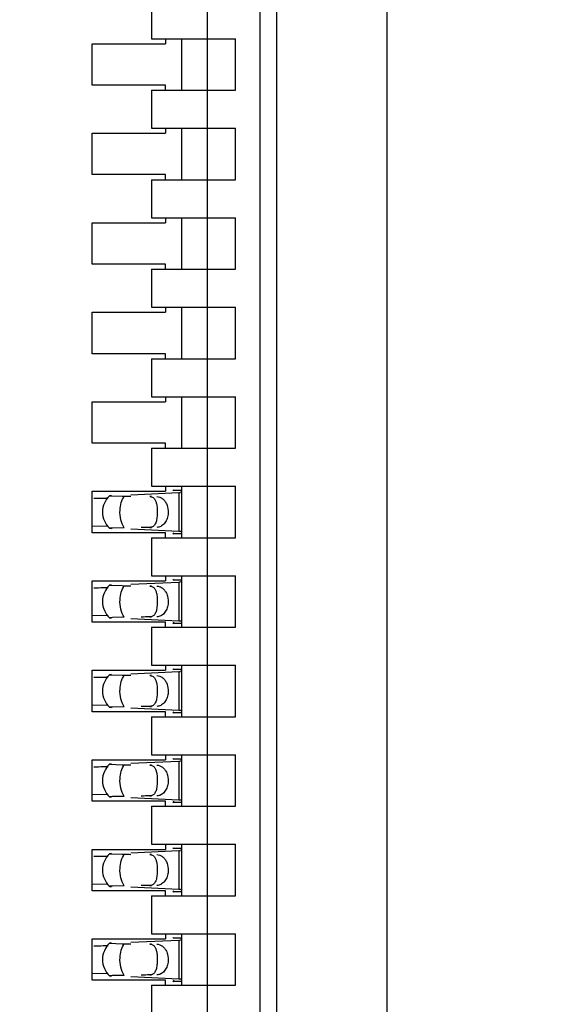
# Model space of a CAD drawing. Header units: inches. Extents: x 0 to 22, y 0 to 17.
# Tile 37 of 52: x 4.201 to 4.393, y 10.394 to 10.741. Entities that reach past the tile are written whole.
import ezdxf

# ---------------------------------------------------------------- set-up
doc = ezdxf.new("R2010")
doc.units = ezdxf.units.IN
doc.header["$LTSCALE"] = 1.21
doc.header["$MEASUREMENT"] = 0
doc.layers.get('0').update_dxf_attribs({"linetype": 'CONTINUOUS'})
doc.layers.add('DIMENSIONS', color=7, linetype='CONTINUOUS')
doc.styles.get("Standard").update_dxf_attribs({"font": 'txt', "width": 0.8})
doc.dimstyles.new('DIMSTYLE_1', dxfattribs={"dimtxt": 0.125, "dimasz": 0.18, "dimexe": 0.18, "dimexo": 0.0625, "dimgap": 0.09, "dimtad": 0, "dimtih": 1, "dimtoh": 1, "dimdec": 3, "dimzin": 4, "dimdsep": 46, "dimtxsty": 'STANDARD', "dimblk": '_FILLED', "dimblk1": '_FILLED', "dimblk2": '_FILLED', "dimcen": 0.09, "dimadec": 0, "dimazin": 0, "dimtp": 0.01, "dimtm": 0.01, "dimtfac": 1, "dimtdec": 3, "dimtofl": 0, "dimtmove": 0, "dimatfit": 3, "dimldrblk": '_FILLED', "dimfxl": 1, "dimtolj": 1, "dimtzin": 4, "dimarcsym": 0})

# ---------------------------------------------------------------- blocks, each defined once
blk = doc.blocks.new('*D4')
at = {"layer": 'DIMENSIONS', "color": 2, "linetype": 'CONTINUOUS'}
blk.add_line((4.453634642, 7.0576741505), (3.554734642, 7.0576741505), dxfattribs=at)
at = {"layer": 'DIMENSIONS', "color": 2, "linetype": 'CONTINUOUS', "insert": (3.492234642, 7.1201741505), "char_height": 0.125, "width": 1.525, "attachment_point": 3, "line_spacing_factor": 0.9}
blk.add_mtext('-4.822{\\Ftxt.shx;\\W1.000000;\\H0.125000; }[122.48]', dxfattribs=at)
blk = doc.blocks.new('_FILLED')
at = {"color": 0, "linetype": 'BYBLOCK'}
blk.add_solid([(0, 0), (-1, 0.1736111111), (-1, -0.1736111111)], dxfattribs=at)
blk = doc.blocks.new('*D5')
at = {"layer": 'DIMENSIONS', "color": 2, "linetype": 'CONTINUOUS'}
for p, q in [((4.0577810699, 6.9362306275), (3.9375, 6.75)), ((4.441734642, 6.9362306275), (4.0577810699, 6.9362306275)), ((3.9375, 6.75), (3.554734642, 6.75))]:
    blk.add_line(p, q, dxfattribs=at)
at = {"layer": 'DIMENSIONS', "color": 2, "linetype": 'CONTINUOUS', "insert": (3.492234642, 6.8125), "char_height": 0.125, "width": 1.525, "attachment_point": 3, "line_spacing_factor": 0.9}
blk.add_mtext('-4.943{\\Ftxt.shx;\\W1.000000;\\H0.125000; }[125.56]', dxfattribs=at)

msp = doc.modelspace()

# ---------------------------------------------------------------- linework, layer by layer
at = {"color": 7, "linetype": 'CONTINUOUS'}
for p, q in [((4.3300220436, 7.8665553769), (4.3300220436, 11.070792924)), ((4.2911810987, 8.1738788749), (4.2911810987, 11.0085245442)), ((4.2852755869, 8.2919891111), (4.2852755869, 10.890414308)), ((4.2667716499, 8.3053749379), (4.2667716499, 10.8770284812)), ((4.2470866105, 10.7475009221), (4.2470866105, 10.7341150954)), ((4.2470866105, 10.7341150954), (4.2766141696, 10.7341150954)), ((4.2520472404, 10.7341150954), (4.2520472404, 10.7323434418)), ((4.2577165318, 10.7341150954), (4.2577165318, 10.7160048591)), ((4.2766141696, 10.7160048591), (4.2766141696, 10.7341150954)), ((4.2262204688, 10.7177765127), (4.2262204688, 10.7323434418)), ((4.2262204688, 10.7323434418), (4.2520472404, 10.7323434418)), ((4.2520472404, 10.7177765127), (4.2262204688, 10.7177765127)), ((4.2470866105, 10.7160048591), (4.2470866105, 10.7026190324)), ((4.2470866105, 10.7160048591), (4.2766141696, 10.7160048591)), ((4.2520472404, 10.7160048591), (4.2520472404, 10.7177765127)), ((4.2470866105, 10.7026190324), (4.2766141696, 10.7026190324)), ((4.2520472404, 10.7026190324), (4.2520472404, 10.7008473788)), ((4.2577165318, 10.7026190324), (4.2577165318, 10.6845087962)), ((4.2766141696, 10.6845087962), (4.2766141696, 10.7026190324)), ((4.2262204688, 10.6862804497), (4.2262204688, 10.7008473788)), ((4.2262204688, 10.7008473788), (4.2520472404, 10.7008473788)), ((4.2520472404, 10.6862804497), (4.2262204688, 10.6862804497)), ((4.2520472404, 10.6845087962), (4.2520472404, 10.6862804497)), ((4.2470866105, 10.6845087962), (4.2470866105, 10.6711229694)), ((4.2470866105, 10.6845087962), (4.2766141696, 10.6845087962)), ((4.2470866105, 10.6711229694), (4.2766141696, 10.6711229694)), ((4.2520472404, 10.6711229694), (4.2520472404, 10.6693513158)), ((4.2577165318, 10.6711229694), (4.2577165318, 10.6530127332)), ((4.2766141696, 10.6530127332), (4.2766141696, 10.6711229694)), ((4.2262204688, 10.6547843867), (4.2262204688, 10.6693513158)), ((4.2262204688, 10.6693513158), (4.2520472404, 10.6693513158)), ((4.2520472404, 10.6547843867), (4.2262204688, 10.6547843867)), ((4.2520472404, 10.6530127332), (4.2520472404, 10.6547843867)), ((4.2470866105, 10.6530127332), (4.2470866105, 10.6396269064)), ((4.2470866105, 10.6530127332), (4.2766141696, 10.6530127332)), ((4.2262204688, 10.6232883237), (4.2262204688, 10.6378552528)), ((4.2262204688, 10.6378552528), (4.2520472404, 10.6378552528)), ((4.2470866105, 10.6396269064), (4.2766141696, 10.6396269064)), ((4.2520472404, 10.6396269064), (4.2520472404, 10.6378552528)), ((4.2577165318, 10.6396269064), (4.2577165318, 10.6215166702)), ((4.2766141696, 10.6215166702), (4.2766141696, 10.6396269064)), ((4.2520472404, 10.6232883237), (4.2262204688, 10.6232883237)), ((4.2520472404, 10.6215166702), (4.2520472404, 10.6232883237)), ((4.2470866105, 10.6215166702), (4.2470866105, 10.6081308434)), ((4.2470866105, 10.6215166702), (4.2766141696, 10.6215166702)), ((4.2262204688, 10.5917922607), (4.2262204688, 10.6063591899)), ((4.2262204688, 10.6063591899), (4.2520472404, 10.6063591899)), ((4.2470866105, 10.6081308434), (4.2766141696, 10.6081308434)), ((4.2520472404, 10.6081308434), (4.2520472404, 10.6063591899)), ((4.2577165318, 10.6081308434), (4.2577165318, 10.5900206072)), ((4.2766141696, 10.5900206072), (4.2766141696, 10.6081308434)), ((4.2520472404, 10.5917922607), (4.2262204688, 10.5917922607)), ((4.2520472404, 10.5900206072), (4.2520472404, 10.5917922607)), ((4.2470866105, 10.5900206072), (4.2470866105, 10.5766347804)), ((4.2470866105, 10.5900206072), (4.2766141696, 10.5900206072)), ((4.2262204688, 10.5602961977), (4.2262204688, 10.5748631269)), ((4.2262204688, 10.5748631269), (4.2520472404, 10.5748631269)), ((4.2567496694, 10.5743223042), (4.2398665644, 10.5735378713)), ((4.2470866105, 10.5766347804), (4.2766141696, 10.5766347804)), ((4.2520472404, 10.5766347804), (4.2520472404, 10.5748631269)), ((4.2577165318, 10.5751414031), (4.2547713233, 10.5751414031)), ((4.2573293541, 10.5743543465), (4.2569714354, 10.5743317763)), ((4.2577165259, 10.5751315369), (4.2574714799, 10.574423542)), ((4.2577155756, 10.575203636), (4.257716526, 10.5751327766)), ((4.2577165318, 10.5766347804), (4.2577165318, 10.5585245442)), ((4.2766141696, 10.5585245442), (4.2766141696, 10.5766347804)), ((4.2329966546, 10.5733692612), (4.2323659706, 10.5733160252)), ((4.2323659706, 10.5733160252), (4.2367844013, 10.5731571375)), ((4.2367844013, 10.5731571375), (4.2375311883, 10.5731446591)), ((4.2520472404, 10.5602961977), (4.2262204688, 10.5602961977)), ((4.2262310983, 10.5627661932), (4.2318955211, 10.5626257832)), ((4.2323659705, 10.5618432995), (4.2329966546, 10.5617900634)), ((4.2334377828, 10.5619226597), (4.2323777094, 10.5618544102)), ((4.2375311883, 10.5620146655), (4.2334377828, 10.5619226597)), ((4.2398665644, 10.5616214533), (4.2567496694, 10.5608370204)), ((4.2520472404, 10.5585245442), (4.2520472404, 10.5602961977)), ((4.2549872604, 10.5602707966), (4.2547713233, 10.5600179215)), ((4.2547713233, 10.5600179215), (4.2577165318, 10.5600179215)), ((4.2567496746, 10.56083883), (4.2571647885, 10.5608162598)), ((4.2577016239, 10.5602636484), (4.2577165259, 10.5600277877)), ((4.257716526, 10.560026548), (4.2577155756, 10.5599556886)), ((4.2470866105, 10.5585245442), (4.2470866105, 10.5451387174)), ((4.2470866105, 10.5585245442), (4.2766141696, 10.5585245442)), ((4.2262204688, 10.5288001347), (4.2262204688, 10.5433670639)), ((4.2262204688, 10.5433670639), (4.2520472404, 10.5433670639)), ((4.2567496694, 10.5428262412), (4.2398665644, 10.5420418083)), ((4.2470866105, 10.5451387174), (4.2766141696, 10.5451387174)), ((4.2520472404, 10.5451387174), (4.2520472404, 10.5433670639)), ((4.2577165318, 10.5436453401), (4.2547713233, 10.5436453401)), ((4.2573293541, 10.5428582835), (4.2569714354, 10.5428357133)), ((4.2577165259, 10.5436354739), (4.2574714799, 10.542927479)), ((4.2577155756, 10.543707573), (4.257716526, 10.5436367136)), ((4.2577165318, 10.5451387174), (4.2577165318, 10.5270284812)), ((4.2766141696, 10.5270284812), (4.2766141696, 10.5451387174)), ((4.2329966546, 10.5418731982), (4.2323659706, 10.5418199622)), ((4.2323659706, 10.5418199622), (4.2367844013, 10.5416610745)), ((4.2367844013, 10.5416610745), (4.2375311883, 10.5416485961)), ((4.2262310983, 10.5312701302), (4.2318955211, 10.5311297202)), ((4.2323659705, 10.5303472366), (4.2329966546, 10.5302940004)), ((4.2334377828, 10.5304265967), (4.2323777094, 10.5303583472)), ((4.2375311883, 10.5305186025), (4.2334377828, 10.5304265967)), ((4.2398665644, 10.5301253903), (4.2567496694, 10.5293409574)), ((4.2567496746, 10.529342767), (4.2571647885, 10.5293201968)), ((4.2520472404, 10.5288001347), (4.2262204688, 10.5288001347)), ((4.2470866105, 10.5270284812), (4.2470866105, 10.5136426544)), ((4.2470866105, 10.5270284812), (4.2766141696, 10.5270284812)), ((4.2520472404, 10.5270284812), (4.2520472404, 10.5288001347)), ((4.2549872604, 10.5287747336), (4.2547713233, 10.5285218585)), ((4.2547713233, 10.5285218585), (4.2577165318, 10.5285218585)), ((4.2577016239, 10.5287675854), (4.2577165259, 10.5285317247)), ((4.257716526, 10.528530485), (4.2577155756, 10.5284596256)), ((4.2262204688, 10.4973040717), (4.2262204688, 10.5118710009)), ((4.2262204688, 10.5118710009), (4.2520472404, 10.5118710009)), ((4.2470866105, 10.5136426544), (4.2766141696, 10.5136426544)), ((4.2520472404, 10.5136426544), (4.2520472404, 10.5118710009)), ((4.2577165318, 10.5121492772), (4.2547713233, 10.5121492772)), ((4.2577165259, 10.5121394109), (4.2574714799, 10.511431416)), ((4.2577155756, 10.51221151), (4.257716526, 10.5121406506)), ((4.2577165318, 10.5136426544), (4.2577165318, 10.4955324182)), ((4.2766141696, 10.4955324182), (4.2766141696, 10.5136426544)), ((4.2329966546, 10.5103771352), (4.2323659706, 10.5103238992)), ((4.2323659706, 10.5103238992), (4.2367844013, 10.5101650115)), ((4.2367844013, 10.5101650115), (4.2375311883, 10.5101525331)), ((4.2567496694, 10.5113301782), (4.2398665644, 10.5105457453)), ((4.2573293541, 10.5113622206), (4.2569714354, 10.5113396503)), ((4.2262310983, 10.4997740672), (4.2318955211, 10.4996336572)), ((4.2323659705, 10.4988511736), (4.2329966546, 10.4987979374)), ((4.2334377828, 10.4989305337), (4.2323777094, 10.4988622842)), ((4.2375311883, 10.4990225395), (4.2334377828, 10.4989305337)), ((4.2398665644, 10.4986293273), (4.2567496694, 10.4978448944)), ((4.2567496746, 10.497846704), (4.2571647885, 10.4978241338)), ((4.2520472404, 10.4973040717), (4.2262204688, 10.4973040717)), ((4.2470866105, 10.4955324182), (4.2470866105, 10.4821465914)), ((4.2470866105, 10.4955324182), (4.2766141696, 10.4955324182)), ((4.2520472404, 10.4955324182), (4.2520472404, 10.4973040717)), ((4.2549872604, 10.4972786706), (4.2547713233, 10.4970257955)), ((4.2547713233, 10.4970257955), (4.2577165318, 10.4970257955)), ((4.2577016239, 10.4972715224), (4.2577165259, 10.4970356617)), ((4.257716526, 10.4970344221), (4.2577155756, 10.4969635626)), ((4.2262204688, 10.4658080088), (4.2262204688, 10.4803749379)), ((4.2262204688, 10.4803749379), (4.2520472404, 10.4803749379)), ((4.2470866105, 10.4821465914), (4.2766141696, 10.4821465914)), ((4.2520472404, 10.4821465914), (4.2520472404, 10.4803749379)), ((4.2577165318, 10.4806532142), (4.2547713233, 10.4806532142)), ((4.2577165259, 10.4806433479), (4.2574714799, 10.479935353)), ((4.2577155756, 10.480715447), (4.257716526, 10.4806445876)), ((4.2577165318, 10.4821465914), (4.2577165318, 10.4640363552)), ((4.2766141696, 10.4640363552), (4.2766141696, 10.4821465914)), ((4.2329966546, 10.4788810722), (4.2323659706, 10.4788278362)), ((4.2323659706, 10.4788278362), (4.2367844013, 10.4786689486)), ((4.2367844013, 10.4786689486), (4.2375311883, 10.4786564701)), ((4.2567496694, 10.4798341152), (4.2398665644, 10.4790496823)), ((4.2573293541, 10.4798661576), (4.2569714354, 10.4798435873)), ((4.2262310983, 10.4682780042), (4.2318955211, 10.4681375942)), ((4.2323659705, 10.4673551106), (4.2329966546, 10.4673018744)), ((4.2334377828, 10.4674344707), (4.2323777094, 10.4673662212)), ((4.2375311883, 10.4675264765), (4.2334377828, 10.4674344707)), ((4.2398665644, 10.4671332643), (4.2567496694, 10.4663488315)), ((4.2520472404, 10.4658080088), (4.2262204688, 10.4658080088)), ((4.2470866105, 10.4640363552), (4.2470866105, 10.4506505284)), ((4.2470866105, 10.4640363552), (4.2766141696, 10.4640363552)), ((4.2520472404, 10.4640363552), (4.2520472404, 10.4658080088)), ((4.2549872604, 10.4657826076), (4.2547713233, 10.4655297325)), ((4.2547713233, 10.4655297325), (4.2577165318, 10.4655297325)), ((4.2567496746, 10.4663506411), (4.2571647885, 10.4663280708)), ((4.2577016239, 10.4657754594), (4.2577165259, 10.4655395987)), ((4.257716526, 10.4655383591), (4.2577155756, 10.4654674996)), ((4.2470866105, 10.4506505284), (4.2766141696, 10.4506505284)), ((4.2520472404, 10.4506505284), (4.2520472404, 10.4488788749)), ((4.2577165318, 10.4491571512), (4.2547713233, 10.4491571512)), ((4.2577165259, 10.4491472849), (4.2574714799, 10.44843929)), ((4.2577155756, 10.4492193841), (4.257716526, 10.4491485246)), ((4.2577165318, 10.4506505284), (4.2577165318, 10.4325402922)), ((4.2766141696, 10.4325402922), (4.2766141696, 10.4506505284)), ((4.2262204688, 10.4343119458), (4.2262204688, 10.4488788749)), ((4.2262204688, 10.4488788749), (4.2520472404, 10.4488788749)), ((4.2329966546, 10.4473850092), (4.2323659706, 10.4473317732)), ((4.2323659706, 10.4473317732), (4.2367844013, 10.4471728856)), ((4.2367844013, 10.4471728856), (4.2375311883, 10.4471604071)), ((4.2567496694, 10.4483380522), (4.2398665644, 10.4475536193)), ((4.2573293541, 10.4483700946), (4.2569714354, 10.4483475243)), ((4.2262310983, 10.4367819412), (4.2318955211, 10.4366415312)), ((4.2323659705, 10.4358590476), (4.2329966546, 10.4358058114)), ((4.2334377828, 10.4359384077), (4.2323777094, 10.4358701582)), ((4.2375311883, 10.4360304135), (4.2334377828, 10.4359384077)), ((4.2398665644, 10.4356372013), (4.2567496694, 10.4348527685)), ((4.2520472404, 10.4343119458), (4.2262204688, 10.4343119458)), ((4.2470866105, 10.4325402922), (4.2470866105, 10.4191544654)), ((4.2470866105, 10.4325402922), (4.2766141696, 10.4325402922)), ((4.2520472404, 10.4325402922), (4.2520472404, 10.4343119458)), ((4.2549872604, 10.4342865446), (4.2547713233, 10.4340336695)), ((4.2547713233, 10.4340336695), (4.2577165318, 10.4340336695)), ((4.2567496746, 10.4348545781), (4.2571647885, 10.4348320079)), ((4.2577016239, 10.4342793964), (4.2577165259, 10.4340435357)), ((4.257716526, 10.4340422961), (4.2577155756, 10.4339714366)), ((4.2470866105, 10.4191544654), (4.2766141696, 10.4191544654)), ((4.2520472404, 10.4191544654), (4.2520472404, 10.4173828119)), ((4.2577165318, 10.4191544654), (4.2577165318, 10.4010442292)), ((4.2766141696, 10.4010442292), (4.2766141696, 10.4191544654)), ((4.2262204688, 10.4028158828), (4.2262204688, 10.4173828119)), ((4.2262204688, 10.4173828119), (4.2520472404, 10.4173828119)), ((4.2329966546, 10.4158889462), (4.2323659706, 10.4158357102)), ((4.2323659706, 10.4158357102), (4.2367844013, 10.4156768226)), ((4.2367844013, 10.4156768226), (4.2375311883, 10.4156643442)), ((4.2567496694, 10.4168419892), (4.2398665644, 10.4160575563)), ((4.2577165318, 10.4176610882), (4.2547713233, 10.4176610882)), ((4.2573293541, 10.4168740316), (4.2569714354, 10.4168514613)), ((4.2577165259, 10.4176512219), (4.2574714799, 10.416943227)), ((4.2577155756, 10.4177233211), (4.257716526, 10.4176524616)), ((4.2262310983, 10.4052858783), (4.2318955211, 10.4051454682)), ((4.2323659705, 10.4043629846), (4.2329966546, 10.4043097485)), ((4.2334377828, 10.4044423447), (4.2323777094, 10.4043740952)), ((4.2375311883, 10.4045343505), (4.2334377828, 10.4044423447)), ((4.2398665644, 10.4041411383), (4.2567496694, 10.4033567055)), ((4.2520472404, 10.4028158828), (4.2262204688, 10.4028158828)), ((4.2470866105, 10.4010442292), (4.2470866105, 10.3876584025)), ((4.2470866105, 10.4010442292), (4.2766141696, 10.4010442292)), ((4.2520472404, 10.4010442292), (4.2520472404, 10.4028158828)), ((4.2549872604, 10.4027904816), (4.2547713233, 10.4025376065)), ((4.2547713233, 10.4025376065), (4.2577165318, 10.4025376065)), ((4.2567496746, 10.4033585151), (4.2571647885, 10.4033359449)), ((4.2577016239, 10.4027833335), (4.2577165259, 10.4025474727)), ((4.257716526, 10.4025462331), (4.2577155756, 10.4024753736))]:
    msp.add_line(p, q, dxfattribs=at)
at = {"color": 9, "linetype": 'CONTINUOUS'}
for p, q in [((4.2567496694, 10.5743223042), (4.2567496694, 10.5608370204)), ((4.2470866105, 10.5729930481), (4.2465068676, 10.5729930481)), ((4.2465068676, 10.5621662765), (4.2470866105, 10.5621662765)), ((4.2567496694, 10.5428262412), (4.2567496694, 10.5293409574)), ((4.2470866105, 10.5414969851), (4.2465068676, 10.5414969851)), ((4.2465068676, 10.5306702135), (4.2470866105, 10.5306702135)), ((4.2470866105, 10.5100009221), (4.2465068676, 10.5100009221)), ((4.2567496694, 10.5113301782), (4.2567496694, 10.4978448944)), ((4.2465068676, 10.4991741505), (4.2470866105, 10.4991741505)), ((4.2470866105, 10.4785048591), (4.2465068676, 10.4785048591)), ((4.2567496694, 10.4798341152), (4.2567496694, 10.4663488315)), ((4.2465068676, 10.4676780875), (4.2470866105, 10.4676780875)), ((4.2470866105, 10.4470087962), (4.2465068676, 10.4470087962)), ((4.2567496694, 10.4483380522), (4.2567496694, 10.4348527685)), ((4.2465068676, 10.4361820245), (4.2470866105, 10.4361820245)), ((4.2470866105, 10.4155127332), (4.2465068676, 10.4155127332)), ((4.2567496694, 10.4168419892), (4.2567496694, 10.4033567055)), ((4.2465068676, 10.4046859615), (4.2470866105, 10.4046859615))]:
    msp.add_line(p, q, dxfattribs=at)
at = {"color": 7, "linetype": 'CONTINUOUS'}
for centre, radius, start, end in [((4.255193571, 10.607099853), 0.0328162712, 272.7179069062, 273.1055942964), ((4.2163025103, 11.1003285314), 0.5280282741, 271.1421004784, 271.4972558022), ((4.2377598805, 10.5675796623), 0.0078740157, 133.2376953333, 226.7623047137), ((4.2239819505, 10.8102412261), 0.2378393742, 271.4738626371, 271.9067402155), ((4.255193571, 10.5756037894), 0.0328162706, 272.7179069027, 273.1055943), ((4.2163025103, 11.0688324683), 0.5280282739, 271.1421004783, 271.4972558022), ((4.2377598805, 10.5360835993), 0.0078740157, 133.2376953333, 226.7623047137), ((4.2239819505, 10.7787451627), 0.2378393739, 271.4738626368, 271.9067402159), ((4.2163025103, 11.037336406), 0.5280282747, 271.1421004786, 271.4972558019), ((4.2377598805, 10.5045875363), 0.0078740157, 133.2376953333, 226.7623047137), ((4.2239819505, 10.7472490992), 0.2378393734, 271.4738626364, 271.9067402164), ((4.255193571, 10.5441077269), 0.032816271, 272.7179069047, 273.1055942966), ((4.2163025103, 11.0058403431), 0.5280282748, 271.1421004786, 271.4972558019), ((4.2377598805, 10.4730914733), 0.0078740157, 133.2376953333, 226.7623047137), ((4.2239819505, 10.7157530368), 0.2378393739, 271.4738626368, 271.9067402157), ((4.255193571, 10.5126116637), 0.0328162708, 272.7179069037, 273.1055942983), ((4.2163025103, 10.9743442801), 0.5280282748, 271.1421004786, 271.4972558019), ((4.2377598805, 10.4415954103), 0.0078740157, 133.2376953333, 226.7623047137), ((4.2239819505, 10.6842569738), 0.2378393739, 271.4738626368, 271.9067402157), ((4.255193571, 10.4811156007), 0.0328162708, 272.7179069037, 273.1055942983), ((4.2163025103, 10.942848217), 0.5280282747, 271.1421004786, 271.4972558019), ((4.2377598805, 10.4100993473), 0.0078740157, 133.2376953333, 226.7623047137), ((4.2239819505, 10.6527609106), 0.2378393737, 271.4738626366, 271.9067402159), ((4.255193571, 10.4496195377), 0.0328162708, 272.7179069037, 273.1055942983)]:
    msp.add_arc(centre, radius, start, end, dxfattribs=at)
for centre, major_axis, ratio, start_param, end_param in [((4.255909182, 10.5861626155), (-0, 0.0118110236), 0.2679491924, -3.5686741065, -3.5093685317), ((4.5741666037, 10.5675796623), (0.4711895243, -0.0078735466), 0.0001824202, -2.366612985, -2.3595019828), ((4.5741666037, 10.5675796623), (0.4711895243, 0.0078735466), 0.0001824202, 2.3397535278, 2.3486684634), ((4.255909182, 10.5489967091), (-0, 0.0118110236), 0.2679491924, 0.3677758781, 0.4270810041), ((4.255909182, 10.5546665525), (-0, 0.0118110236), 0.2679491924, -3.5686741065, -3.5093685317), ((4.5741666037, 10.5360835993), (0.4711895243, -0.0078735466), 0.0001824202, -2.366612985, -2.3595019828), ((4.5741666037, 10.5360835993), (0.4711895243, 0.0078735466), 0.0001824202, 2.3397535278, 2.3486684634), ((4.255909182, 10.5175006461), (-0, 0.0118110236), 0.2679491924, 0.3677758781, 0.4270810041), ((4.255909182, 10.5231704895), (0, 0.0118110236), 0.2679491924, -3.5686741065, -3.5093685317), ((4.5741666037, 10.5045875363), (0.4711895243, -0.0078735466), 0.0001824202, -2.366612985, -2.3595019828), ((4.5741666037, 10.5045875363), (0.4711895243, 0.0078735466), 0.0001824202, 2.3397535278, 2.3486684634), ((4.255909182, 10.4860045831), (-0, 0.0118110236), 0.2679491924, 0.3677758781, 0.4270810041), ((4.255909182, 10.4916744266), (0, 0.0118110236), 0.2679491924, -3.5686741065, -3.5093685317), ((4.5741666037, 10.4730914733), (0.4711895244, -0.0078735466), 0.0001824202, -2.366612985, -2.3595019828), ((4.5741666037, 10.4730914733), (0.4711895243, 0.0078735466), 0.0001824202, 2.3397535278, 2.3486684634), ((4.255909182, 10.4545085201), (0, 0.0118110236), 0.2679491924, 0.3677758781, 0.4270810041), ((4.255909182, 10.4601783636), (-0, 0.0118110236), 0.2679491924, -3.5686741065, -3.5093685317), ((4.5741666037, 10.4415954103), (0.4711895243, -0.0078735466), 0.0001824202, -2.366612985, -2.3595019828), ((4.5741666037, 10.4415954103), (0.4711895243, 0.0078735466), 0.0001824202, 2.3397535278, 2.3486684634), ((4.255909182, 10.4230124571), (-0, 0.0118110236), 0.2679491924, 0.3677758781, 0.4270810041), ((4.5741666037, 10.4100993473), (0.4711895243, -0.0078735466), 0.0001824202, -2.366612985, -2.3595019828), ((4.255909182, 10.4286823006), (-0, 0.0118110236), 0.2679491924, -3.5686741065, -3.5093685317), ((4.5741666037, 10.4100993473), (0.4711895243, 0.0078735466), 0.0001824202, 2.3397535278, 2.3486684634), ((4.255909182, 10.3915163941), (0, 0.0118110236), 0.2679491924, 0.3677758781, 0.4270810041)]:
    msp.add_ellipse(centre, major_axis=major_axis, ratio=ratio, start_param=start_param, end_param=end_param, dxfattribs=at)
at = {"color": 9, "linetype": 'CONTINUOUS'}
for points, knots in [([(4.2360418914, 10.5681970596), (4.2360883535, 10.5691011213), (4.2363712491, 10.5708316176), (4.2370766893, 10.5724483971), (4.2375311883, 10.5731446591)], [0, 0, 0, 0, 0.5212411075, 1, 1, 1, 1]), ([(4.2375311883, 10.5620146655), (4.2369700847, 10.5628742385), (4.2361673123, 10.564914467), (4.2359844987, 10.567080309), (4.2360418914, 10.5681970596)], [0, 0, 0, 0, 0.4786163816, 1, 1, 1, 1]), ([(4.2360418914, 10.5367009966), (4.2360883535, 10.5376050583), (4.2363712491, 10.5393355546), (4.2370766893, 10.5409523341), (4.2375311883, 10.5416485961)], [0, 0, 0, 0, 0.5212411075, 1, 1, 1, 1]), ([(4.2375311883, 10.5305186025), (4.2369700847, 10.5313781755), (4.2361673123, 10.533418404), (4.2359844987, 10.535584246), (4.2360418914, 10.5367009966)], [0, 0, 0, 0, 0.4786163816, 1, 1, 1, 1]), ([(4.2360418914, 10.5052049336), (4.2360883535, 10.5061089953), (4.2363712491, 10.5078394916), (4.2370766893, 10.5094562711), (4.2375311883, 10.5101525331)], [0, 0, 0, 0, 0.5212411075, 1, 1, 1, 1]), ([(4.2375311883, 10.4990225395), (4.2369700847, 10.4998821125), (4.2361673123, 10.501922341), (4.2359844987, 10.504088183), (4.2360418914, 10.5052049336)], [0, 0, 0, 0, 0.4786163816, 1, 1, 1, 1]), ([(4.2360418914, 10.4737088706), (4.2360883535, 10.4746129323), (4.2363712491, 10.4763434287), (4.2370766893, 10.4779602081), (4.2375311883, 10.4786564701)], [0, 0, 0, 0, 0.5212411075, 1, 1, 1, 1]), ([(4.2375311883, 10.4675264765), (4.2369700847, 10.4683860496), (4.2361673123, 10.470426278), (4.2359844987, 10.47259212), (4.2360418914, 10.4737088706)], [0, 0, 0, 0, 0.4786163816, 1, 1, 1, 1]), ([(4.2360418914, 10.4422128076), (4.2360883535, 10.4431168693), (4.2363712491, 10.4448473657), (4.2370766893, 10.4464641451), (4.2375311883, 10.4471604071)], [0, 0, 0, 0, 0.5212411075, 1, 1, 1, 1]), ([(4.2375311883, 10.4360304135), (4.2369700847, 10.4368899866), (4.2361673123, 10.438930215), (4.2359844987, 10.441096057), (4.2360418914, 10.4422128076)], [0, 0, 0, 0, 0.4786163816, 1, 1, 1, 1]), ([(4.2360418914, 10.4107167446), (4.2360883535, 10.4116208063), (4.2363712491, 10.4133513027), (4.2370766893, 10.4149680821), (4.2375311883, 10.4156643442)], [0, 0, 0, 0, 0.5212411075, 1, 1, 1, 1]), ([(4.2375311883, 10.4045343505), (4.2369700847, 10.4053939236), (4.2361673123, 10.407434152), (4.2359844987, 10.409599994), (4.2360418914, 10.4107167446)], [0, 0, 0, 0, 0.4786163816, 1, 1, 1, 1])]:
    msp.add_open_spline(points, degree=3, knots=knots, dxfattribs=at)
at = {"color": 7, "linetype": 'CONTINUOUS'}
for points, knots in [([(4.2465068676, 10.5729930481), (4.2468395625, 10.5729874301), (4.2473355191, 10.5728930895), (4.2478665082, 10.5725387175), (4.24817979, 10.5722000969), (4.248433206, 10.5717904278), (4.2487196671, 10.5711277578), (4.2488547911, 10.5705782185), (4.2489267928, 10.570194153)], [0, 0, 0, 0, 0.246021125, 0.3565709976, 0.4674902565, 0.584442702, 0.7110848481, 1, 1, 1, 1]), ([(4.2489568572, 10.5729930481), (4.2493132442, 10.5729870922), (4.2500461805, 10.5728449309), (4.2510407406, 10.5722720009), (4.2518803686, 10.5713906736), (4.2522924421, 10.5706604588), (4.2524629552, 10.570266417)], [0, 0, 0, 0, 0.2285254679, 0.4679518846, 0.7247253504, 1, 1, 1, 1]), ([(4.2489267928, 10.570194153), (4.2490345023, 10.5696196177), (4.2491562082, 10.568409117), (4.2491521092, 10.5671945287), (4.2491149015, 10.5665676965)], [0, 0, 0, 0, 0.4821064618, 1, 1, 1, 1]), ([(4.2524629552, 10.570266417), (4.2525821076, 10.5699910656), (4.2529852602, 10.5688317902), (4.2530633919, 10.5675645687), (4.2529420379, 10.566647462)], [0, 0, 0, 0, 0.2448939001, 1, 1, 1, 1]), ([(4.2491149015, 10.5665676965), (4.2490800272, 10.5659801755), (4.2489879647, 10.5651374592), (4.24872978, 10.5640958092), (4.2484827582, 10.5634512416), (4.2481570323, 10.5629119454), (4.2477223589, 10.5624911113), (4.2471561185, 10.5622241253), (4.2467307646, 10.5621700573), (4.2465068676, 10.5621662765)], [0, 0, 0, 0, 0.3111597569, 0.4460927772, 0.566488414, 0.6748242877, 0.776716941, 0.8816123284, 1, 1, 1, 1]), ([(4.2529420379, 10.566647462), (4.2528625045, 10.5660464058), (4.2525577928, 10.5648977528), (4.2516674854, 10.5634357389), (4.2504305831, 10.5624323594), (4.2494334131, 10.5621742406), (4.2489568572, 10.5621662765)], [0, 0, 0, 0, 0.28045492, 0.5418465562, 0.779528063, 1, 1, 1, 1]), ([(4.2573293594, 10.5608067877), (4.2573794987, 10.5607912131), (4.257476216, 10.5607444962), (4.2576375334, 10.5605721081), (4.2576846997, 10.5603890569), (4.2577016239, 10.5602636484)], [0, 0, 0, 0, 0.2267990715, 0.4533532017, 1, 1, 1, 1]), ([(4.2465068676, 10.5414969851), (4.2468395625, 10.5414913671), (4.2473355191, 10.5413970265), (4.2478665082, 10.5410426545), (4.24817979, 10.5407040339), (4.248433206, 10.5402943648), (4.2487196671, 10.5396316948), (4.2488547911, 10.5390821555), (4.2489267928, 10.53869809)], [0, 0, 0, 0, 0.246021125, 0.3565709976, 0.4674902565, 0.584442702, 0.7110848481, 1, 1, 1, 1]), ([(4.2489568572, 10.5414969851), (4.2493132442, 10.5414910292), (4.2500461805, 10.5413488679), (4.2510407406, 10.5407759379), (4.2518803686, 10.5398946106), (4.2522924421, 10.5391643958), (4.2524629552, 10.538770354)], [0, 0, 0, 0, 0.2285254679, 0.4679518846, 0.7247253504, 1, 1, 1, 1]), ([(4.2489267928, 10.53869809), (4.2490345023, 10.5381235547), (4.2491562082, 10.536913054), (4.2491521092, 10.5356984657), (4.2491149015, 10.5350716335)], [0, 0, 0, 0, 0.4821064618, 1, 1, 1, 1]), ([(4.2524629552, 10.538770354), (4.2525821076, 10.5384950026), (4.2529852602, 10.5373357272), (4.2530633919, 10.5360685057), (4.2529420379, 10.535151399)], [0, 0, 0, 0, 0.2448939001, 1, 1, 1, 1]), ([(4.2491149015, 10.5350716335), (4.2490800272, 10.5344841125), (4.2489879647, 10.5336413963), (4.24872978, 10.5325997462), (4.2484827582, 10.5319551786), (4.2481570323, 10.5314158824), (4.2477223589, 10.5309950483), (4.2471561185, 10.5307280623), (4.2467307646, 10.5306739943), (4.2465068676, 10.5306702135)], [0, 0, 0, 0, 0.3111597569, 0.4460927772, 0.566488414, 0.6748242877, 0.776716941, 0.8816123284, 1, 1, 1, 1]), ([(4.2529420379, 10.535151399), (4.2528625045, 10.5345503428), (4.2525577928, 10.5334016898), (4.2516674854, 10.5319396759), (4.2504305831, 10.5309362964), (4.2494334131, 10.5306781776), (4.2489568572, 10.5306702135)], [0, 0, 0, 0, 0.28045492, 0.5418465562, 0.779528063, 1, 1, 1, 1]), ([(4.2573293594, 10.5293107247), (4.2573794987, 10.5292951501), (4.257476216, 10.5292484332), (4.2576375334, 10.5290760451), (4.2576846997, 10.5288929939), (4.2577016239, 10.5287675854)], [0, 0, 0, 0, 0.2267990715, 0.4533532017, 1, 1, 1, 1]), ([(4.2465068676, 10.5100009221), (4.2468395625, 10.5099953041), (4.2473355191, 10.5099009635), (4.2478665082, 10.5095465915), (4.24817979, 10.5092079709), (4.248433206, 10.5087983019), (4.2487196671, 10.5081356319), (4.2488547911, 10.5075860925), (4.2489267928, 10.507202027)], [0, 0, 0, 0, 0.246021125, 0.3565709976, 0.4674902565, 0.584442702, 0.7110848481, 1, 1, 1, 1]), ([(4.2489568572, 10.5100009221), (4.2493132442, 10.5099949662), (4.2500461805, 10.5098528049), (4.2510407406, 10.5092798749), (4.2518803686, 10.5083985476), (4.2522924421, 10.5076683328), (4.2524629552, 10.507274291)], [0, 0, 0, 0, 0.2285254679, 0.4679518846, 0.7247253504, 1, 1, 1, 1]), ([(4.2489267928, 10.507202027), (4.2490345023, 10.5066274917), (4.2491562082, 10.505416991), (4.2491521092, 10.5042024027), (4.2491149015, 10.5035755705)], [0, 0, 0, 0, 0.4821064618, 1, 1, 1, 1]), ([(4.2524629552, 10.507274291), (4.2525821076, 10.5069989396), (4.2529852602, 10.5058396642), (4.2530633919, 10.5045724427), (4.2529420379, 10.503655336)], [0, 0, 0, 0, 0.2448939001, 1, 1, 1, 1]), ([(4.2491149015, 10.5035755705), (4.2490800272, 10.5029880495), (4.2489879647, 10.5021453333), (4.24872978, 10.5011036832), (4.2484827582, 10.5004591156), (4.2481570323, 10.4999198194), (4.2477223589, 10.4994989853), (4.2471561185, 10.4992319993), (4.2467307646, 10.4991779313), (4.2465068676, 10.4991741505)], [0, 0, 0, 0, 0.3111597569, 0.4460927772, 0.566488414, 0.6748242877, 0.776716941, 0.8816123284, 1, 1, 1, 1]), ([(4.2529420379, 10.503655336), (4.2528625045, 10.5030542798), (4.2525577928, 10.5019056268), (4.2516674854, 10.5004436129), (4.2504305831, 10.4994402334), (4.2494334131, 10.4991821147), (4.2489568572, 10.4991741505)], [0, 0, 0, 0, 0.28045492, 0.5418465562, 0.779528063, 1, 1, 1, 1]), ([(4.2573293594, 10.4978146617), (4.2573794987, 10.4977990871), (4.257476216, 10.4977523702), (4.2576375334, 10.4975799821), (4.2576846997, 10.4973969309), (4.2577016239, 10.4972715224)], [0, 0, 0, 0, 0.2267990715, 0.4533532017, 1, 1, 1, 1]), ([(4.2465068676, 10.4785048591), (4.2468395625, 10.4784992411), (4.2473355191, 10.4784049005), (4.2478665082, 10.4780505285), (4.24817979, 10.4777119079), (4.248433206, 10.4773022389), (4.2487196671, 10.4766395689), (4.2488547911, 10.4760900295), (4.2489267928, 10.475705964)], [0, 0, 0, 0, 0.246021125, 0.3565709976, 0.4674902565, 0.584442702, 0.7110848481, 1, 1, 1, 1]), ([(4.2489568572, 10.4785048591), (4.2493132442, 10.4784989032), (4.2500461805, 10.4783567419), (4.2510407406, 10.477783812), (4.2518803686, 10.4769024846), (4.2522924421, 10.4761722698), (4.2524629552, 10.475778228)], [0, 0, 0, 0, 0.2285254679, 0.4679518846, 0.7247253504, 1, 1, 1, 1]), ([(4.2489267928, 10.475705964), (4.2490345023, 10.4751314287), (4.2491562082, 10.473920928), (4.2491521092, 10.4727063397), (4.2491149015, 10.4720795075)], [0, 0, 0, 0, 0.4821064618, 1, 1, 1, 1]), ([(4.2524629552, 10.475778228), (4.2525821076, 10.4755028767), (4.2529852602, 10.4743436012), (4.2530633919, 10.4730763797), (4.2529420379, 10.472159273)], [0, 0, 0, 0, 0.2448939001, 1, 1, 1, 1]), ([(4.2491149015, 10.4720795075), (4.2490800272, 10.4714919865), (4.2489879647, 10.4706492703), (4.24872978, 10.4696076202), (4.2484827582, 10.4689630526), (4.2481570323, 10.4684237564), (4.2477223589, 10.4680029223), (4.2471561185, 10.4677359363), (4.2467307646, 10.4676818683), (4.2465068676, 10.4676780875)], [0, 0, 0, 0, 0.3111597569, 0.4460927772, 0.566488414, 0.6748242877, 0.776716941, 0.8816123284, 1, 1, 1, 1]), ([(4.2529420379, 10.472159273), (4.2528625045, 10.4715582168), (4.2525577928, 10.4704095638), (4.2516674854, 10.4689475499), (4.2504305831, 10.4679441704), (4.2494334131, 10.4676860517), (4.2489568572, 10.4676780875)], [0, 0, 0, 0, 0.28045492, 0.5418465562, 0.779528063, 1, 1, 1, 1]), ([(4.2573293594, 10.4663185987), (4.2573794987, 10.4663030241), (4.257476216, 10.4662563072), (4.2576375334, 10.4660839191), (4.2576846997, 10.465900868), (4.2577016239, 10.4657754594)], [0, 0, 0, 0, 0.2267990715, 0.4533532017, 1, 1, 1, 1]), ([(4.2465068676, 10.4470087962), (4.2468395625, 10.4470031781), (4.2473355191, 10.4469088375), (4.2478665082, 10.4465544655), (4.24817979, 10.4462158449), (4.248433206, 10.4458061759), (4.2487196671, 10.4451435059), (4.2488547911, 10.4445939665), (4.2489267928, 10.444209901)], [0, 0, 0, 0, 0.246021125, 0.3565709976, 0.4674902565, 0.584442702, 0.7110848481, 1, 1, 1, 1]), ([(4.2489568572, 10.4470087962), (4.2493132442, 10.4470028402), (4.2500461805, 10.4468606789), (4.2510407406, 10.446287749), (4.2518803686, 10.4454064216), (4.2522924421, 10.4446762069), (4.2524629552, 10.444282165)], [0, 0, 0, 0, 0.2285254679, 0.4679518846, 0.7247253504, 1, 1, 1, 1]), ([(4.2489267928, 10.444209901), (4.2490345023, 10.4436353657), (4.2491562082, 10.442424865), (4.2491521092, 10.4412102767), (4.2491149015, 10.4405834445)], [0, 0, 0, 0, 0.4821064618, 1, 1, 1, 1]), ([(4.2524629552, 10.444282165), (4.2525821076, 10.4440068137), (4.2529852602, 10.4428475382), (4.2530633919, 10.4415803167), (4.2529420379, 10.44066321)], [0, 0, 0, 0, 0.2448939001, 1, 1, 1, 1]), ([(4.2491149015, 10.4405834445), (4.2490800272, 10.4399959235), (4.2489879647, 10.4391532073), (4.24872978, 10.4381115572), (4.2484827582, 10.4374669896), (4.2481570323, 10.4369276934), (4.2477223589, 10.4365068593), (4.2471561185, 10.4362398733), (4.2467307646, 10.4361858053), (4.2465068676, 10.4361820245)], [0, 0, 0, 0, 0.3111597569, 0.4460927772, 0.566488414, 0.6748242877, 0.776716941, 0.8816123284, 1, 1, 1, 1]), ([(4.2529420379, 10.44066321), (4.2528625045, 10.4400621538), (4.2525577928, 10.4389135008), (4.2516674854, 10.4374514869), (4.2504305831, 10.4364481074), (4.2494334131, 10.4361899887), (4.2489568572, 10.4361820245)], [0, 0, 0, 0, 0.28045492, 0.5418465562, 0.779528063, 1, 1, 1, 1]), ([(4.2573293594, 10.4348225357), (4.2573794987, 10.4348069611), (4.257476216, 10.4347602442), (4.2576375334, 10.4345878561), (4.2576846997, 10.434404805), (4.2577016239, 10.4342793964)], [0, 0, 0, 0, 0.2267990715, 0.4533532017, 1, 1, 1, 1]), ([(4.2465068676, 10.4155127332), (4.2468395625, 10.4155071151), (4.2473355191, 10.4154127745), (4.2478665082, 10.4150584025), (4.24817979, 10.4147197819), (4.248433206, 10.4143101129), (4.2487196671, 10.4136474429), (4.2488547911, 10.4130979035), (4.2489267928, 10.412713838)], [0, 0, 0, 0, 0.246021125, 0.3565709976, 0.4674902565, 0.584442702, 0.7110848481, 1, 1, 1, 1]), ([(4.2489568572, 10.4155127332), (4.2493132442, 10.4155067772), (4.2500461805, 10.4153646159), (4.2510407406, 10.414791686), (4.2518803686, 10.4139103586), (4.2522924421, 10.4131801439), (4.2524629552, 10.412786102)], [0, 0, 0, 0, 0.2285254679, 0.4679518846, 0.7247253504, 1, 1, 1, 1]), ([(4.2489267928, 10.412713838), (4.2490345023, 10.4121393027), (4.2491562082, 10.4109288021), (4.2491521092, 10.4097142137), (4.2491149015, 10.4090873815)], [0, 0, 0, 0, 0.4821064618, 1, 1, 1, 1]), ([(4.2524629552, 10.412786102), (4.2525821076, 10.4125107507), (4.2529852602, 10.4113514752), (4.2530633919, 10.4100842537), (4.2529420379, 10.409167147)], [0, 0, 0, 0, 0.2448939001, 1, 1, 1, 1]), ([(4.2491149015, 10.4090873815), (4.2490800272, 10.4084998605), (4.2489879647, 10.4076571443), (4.24872978, 10.4066154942), (4.2484827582, 10.4059709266), (4.2481570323, 10.4054316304), (4.2477223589, 10.4050107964), (4.2471561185, 10.4047438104), (4.2467307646, 10.4046897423), (4.2465068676, 10.4046859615)], [0, 0, 0, 0, 0.3111597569, 0.4460927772, 0.566488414, 0.6748242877, 0.776716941, 0.8816123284, 1, 1, 1, 1]), ([(4.2529420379, 10.409167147), (4.2528625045, 10.4085660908), (4.2525577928, 10.4074174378), (4.2516674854, 10.4059554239), (4.2504305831, 10.4049520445), (4.2494334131, 10.4046939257), (4.2489568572, 10.4046859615)], [0, 0, 0, 0, 0.28045492, 0.5418465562, 0.779528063, 1, 1, 1, 1]), ([(4.2573293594, 10.4033264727), (4.2573794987, 10.4033108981), (4.257476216, 10.4032641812), (4.2576375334, 10.4030917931), (4.2576846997, 10.402908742), (4.2577016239, 10.4027833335)], [0, 0, 0, 0, 0.2267990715, 0.4533532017, 1, 1, 1, 1])]:
    msp.add_open_spline(points, degree=3, knots=knots, dxfattribs=at)

# ---------------------------------------------------------------- dimensions: what is measured, and where the dimension line sits
at = {"layer": 'DIMENSIONS', "color": 2, "linetype": 'CONTINUOUS'}
for feature_location, offset, origin, picture, middle in [((4.453634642, 7.0576741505), (-0.8988999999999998, 0), (4.516134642, 11.8796741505), '*D4', (2.479734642, 7.0576741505)), ((4.441734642, 6.9362306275), (-0.887, -0.18623062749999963), (4.504234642, 11.8796741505), '*D5', (2.479734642, 6.75))]:
    dim = msp.add_ordinate_dim(feature_location=feature_location, offset=offset, dtype=0, origin=origin, text='-<>', dimstyle='DIMSTYLE_1', dxfattribs=at)
    dim.commit()
    dim.dimension.update_dxf_attribs({"geometry": picture, "text_midpoint": middle})

doc.saveas('drawing.dxf')
